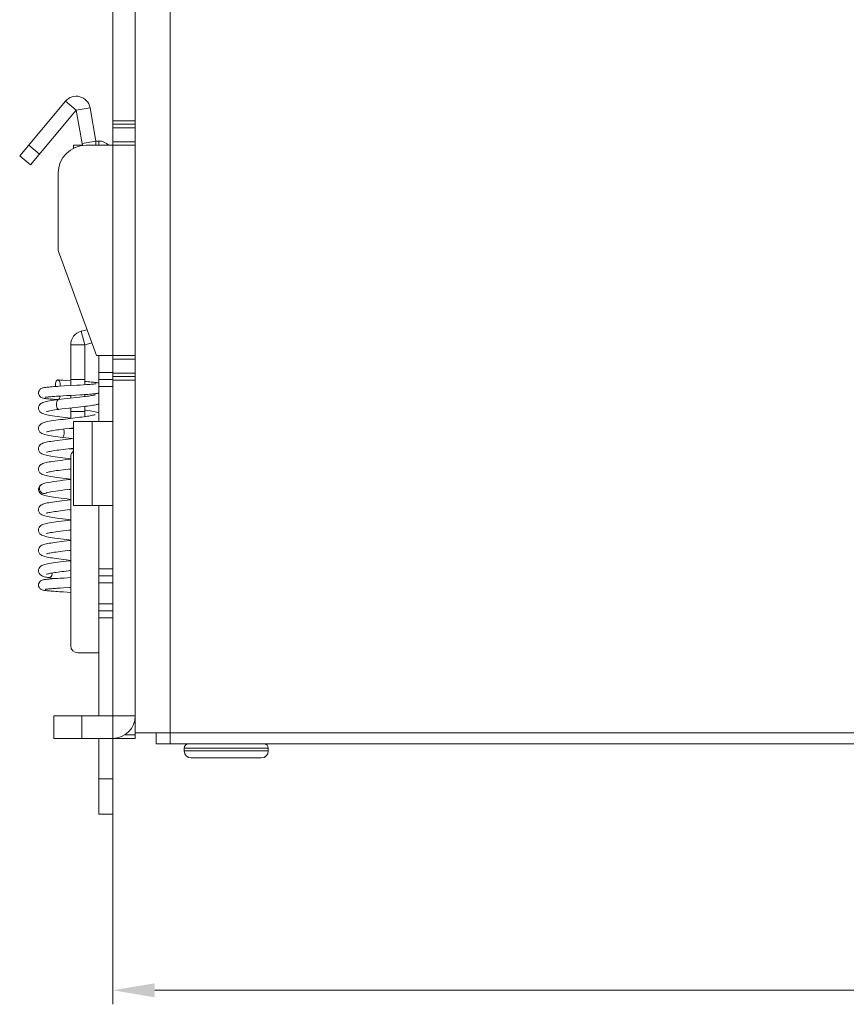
# Model space of a CAD drawing. Header units: millimetres. Extents: x 0 to 275, y -20 to 125.
# Tile 2 of 16: x 79 to 138, y -19 to 52. Entities that reach past the tile are written whole.
import ezdxf

# ---------------------------------------------------------------- set-up
doc = ezdxf.new("R2010")
doc.units = ezdxf.units.MM
doc.header["$MEASUREMENT"] = 0
doc.layers.get('0').update_dxf_attribs({"lineweight": 15})
doc.layers.get('Defpoints').update_dxf_attribs({"lineweight": 9})
doc.layers.add('DIM', color=2, linetype='Continuous', lineweight=5)
doc.styles.add('ROMANS', font='romans')
doc.dimstyles.new('yutana', dxfattribs={"dimtxt": 2, "dimasz": 3, "dimexe": 1, "dimexo": 1, "dimgap": 0.5, "dimtad": 1, "dimtoh": 1, "dimdec": 1, "dimzin": 0, "dimdsep": 46, "dimtxsty": 'ROMANS', "dimcen": 0.09, "dimclrd": 256, "dimclre": 256, "dimclrt": 256, "dimadec": 0, "dimazin": 0, "dimtp": 0.01, "dimtm": 0.01, "dimtfac": 1, "dimtdec": 1, "dimtmove": 0, "dimatfit": 3, "dimfxl": 1, "dimtolj": 1, "dimtzin": 0, "dimlwd": 0, "dimlwe": 0, "dimarcsym": 0})

# ---------------------------------------------------------------- blocks, each defined once
blk = doc.blocks.new('*D62')
at = {"layer": 'Defpoints', "color": 0}
for p in [(85.28, 44.45), (202.28, 23.7), (202.28, -17.569)]:
    blk.add_point(p, dxfattribs=at)
at = {"layer": 'DIM', "lineweight": 0}
for p, q in [((85.28, 43.45), (85.28, -18.569)), ((202.28, 22.7), (202.28, -18.569)), ((88.28, -17.569), (199.28, -17.569))]:
    blk.add_line(p, q, dxfattribs=at)
at = {"layer": 'DIM'}
for points in [[(88.28, -17.069), (88.28, -18.069), (85.28, -17.569)], [(199.28, -17.069), (199.28, -18.069), (202.28, -17.569)]]:
    blk.add_solid(points, dxfattribs=at)
at = {"layer": 'DIM', "insert": (143.78, -16.069), "char_height": 2, "attachment_point": 5, "style": 'ROMANS'}
blk.add_mtext('\\A1;117.0', dxfattribs=at)

msp = doc.modelspace()

# ---------------------------------------------------------------- linework, layer by layer
at = {"color": 7, "linetype": 'Continuous'}
for p, q in [((89.38, 0), (89.38, 124)), ((85.28, 42.7), (85.28, 78)), ((81.911, 45.839), (82.677, 45.197)), ((82.677, 45.197), (79.402, 41.294)), ((83.662, 45.37), (82.677, 45.197)), ((83.095, 42.826), (82.677, 45.197)), ((85.28, 44.45), (86.88, 44.45)), ((85.28, 44.2), (86.88, 44.2)), ((86.88, 43.95), (85.28, 43.95)), ((86.88, 44.2), (86.88, 26.2)), ((83.095, 42.826), (84.08, 43)), ((84.08, 42.7), (84.08, 43)), ((84.28, 43), (84.28, 42.7)), ((86.88, 42.95), (85.28, 42.95)), ((80.045, 42.06), (79.279, 42.703)), ((82.48, 42.7), (82.48, 42.458)), ((83.132, 42.7), (82.48, 42.7)), ((79.402, 41.294), (78.636, 41.937)), ((83.02, 29.429), (83.454, 29.546)), ((83.02, 29.429), (83.278, 28.464)), ((82.278, 25.557), (82.278, 28.464)), ((82.278, 28.464), (83.278, 28.464)), ((84.28, 23), (84.28, 27.7)), ((85.28, 0.4), (85.28, 27.7)), ((86.88, 27.45), (85.28, 27.45)), ((82.278, 26.001), (83.278, 26.001)), ((84.28, 26.5), (85.28, 26.5)), ((85.28, 26), (84.28, 26)), ((86.88, 26.45), (85.28, 26.45)), ((85.28, 26.2), (86.88, 26.2)), ((81.805, 25.529), (81.488, 25.51)), ((82.283, 25.557), (81.805, 25.529)), ((82.708, 25.581), (82.283, 25.557)), ((82.962, 25.597), (82.708, 25.581)), ((83.191, 25.611), (82.962, 25.597)), ((83.396, 25.625), (83.191, 25.611)), ((85.28, 25.5), (84.28, 25.5)), ((85.28, 25.95), (86.88, 25.95)), ((81.249, 24.795), (81.477, 24.809)), ((81.382, 24.565), (81.427, 24.593)), ((81.477, 24.809), (81.73, 24.825)), ((81.73, 24.825), (82.009, 24.841)), ((82.914, 24.735), (82.017, 24.635)), ((82.278, 24.664), (82.278, 24.857)), ((82.634, 24.877), (82.95, 24.896)), ((81.354, 24.562), (81.382, 24.565)), ((82.278, 23.942), (82.183, 23.953)), ((82.278, 23.217), (82.278, 23.964)), ((82.603, 23.256), (81.907, 23.173)), ((82.278, 23.701), (83.278, 23.701)), ((82.48, 22.468), (82.173, 22.505)), ((82.48, 23), (82.48, 17)), ((85.28, 23), (82.48, 23)), ((83.817, 23), (83.817, 17)), ((82.48, 21.791), (81.9, 21.722)), ((82.48, 21.018), (82.173, 21.055)), ((82.28, 20.5), (82.28, 7)), ((82.28, 20.317), (81.919, 20.275)), ((81.91, 19.573), (82.28, 19.617)), ((82.28, 19.592), (82.173, 19.605)), ((80.25, 18.531), (80.249, 18.531)), ((82.28, 18.867), (81.959, 18.829)), ((82.28, 18.142), (82.173, 18.155)), ((82.033, 17.471), (82.28, 17.442)), ((85.28, 17), (82.48, 17)), ((84.28, 2), (84.28, 17)), ((82.045, 16.689), (82.28, 16.717)), ((82.28, 16.692), (82.173, 16.705)), ((81.948, 15.228), (82.28, 15.267)), ((82.28, 15.242), (82.173, 15.255)), ((82.06, 13.791), (82.28, 13.817)), ((82.28, 13.792), (82.173, 13.805)), ((82.28, 13.067), (81.947, 13.028)), ((81.95, 12.328), (82.28, 12.367)), ((82.28, 12.355), (82.225, 12.361)), ((85.28, 12.5), (84.28, 12.5)), ((85.28, 12), (84.28, 12)), ((81.817, 11.835), (81.512, 11.817)), ((82.278, 11.861), (81.817, 11.835)), ((84.28, 11.5), (85.28, 11.5)), ((81.293, 11.102), (81.519, 11.117)), ((81.519, 11.117), (81.766, 11.132)), ((81.77, 10.841), (82.28, 10.811)), ((84.28, 10), (85.28, 10)), ((85.28, 9.5), (84.28, 9.5)), ((85.28, 9), (84.28, 9)), ((82.78, 6.5), (84.28, 6.5)), ((81.08, 2), (81.08, 0.4)), ((81.08, 2), (86.88, 2)), ((83.08, 2), (83.08, 0.4)), ((86.88, 1.65), (86.825, 1.65)), ((86.88, 2), (86.88, 0.8)), ((193.255, 0.8), (86.88, 0.8)), ((88.38, 0.8), (88.38, 0)), ((84.28, -5), (84.28, 0.4)), ((85.28, 0.4), (86.88, 0.4)), ((86.112, 0.65), (86.88, 0.65)), ((90.38, -0.3), (96.38, -0.3)), ((90.38, -0.3), (90.38, -0.5)), ((90.38, -0.3), (90.38, -0.5)), ((96.38, -0.5), (90.38, -0.5)), ((96.38, -0.3), (96.38, -0.5)), ((96.38, -0.3), (96.38, -0.5)), ((95.88, -1), (90.88, -1)), ((84.28, -2.5), (85.28, -2.5)), ((84.28, -5), (85.28, -5))]:
    msp.add_line(p, q, dxfattribs=at)
at = {"color": 3, "linetype": 'Continuous'}
for p, q in [((86.88, 44.2), (86.88, 72.5)), ((78.636, 41.937), (81.911, 45.839)), ((83.662, 45.37), (84.08, 43)), ((84.28, 43), (84.08, 43)), ((83.38, 42.7), (86.88, 42.7)), ((85.28, 27.7), (85.28, 42.7)), ((81.38, 40.7), (81.38, 35.2)), ((81.38, 35.2), (84.13, 27.7)), ((83.278, 28.464), (83.799, 28.603)), ((83.278, 25.617), (83.278, 28.464)), ((84.13, 27.7), (86.88, 27.7)), ((86.88, 2), (86.88, 26.2)), ((83.278, 24.778), (83.278, 24.917)), ((83.278, 23.342), (83.278, 24.076)), ((86.88, 0.4), (86.88, 0.8)), ((85.28, 0.4), (81.08, 0.4)), ((85.28, 0.4), (85.28, -5)), ((193.255, 0), (88.38, 0))]:
    msp.add_line(p, q, dxfattribs=at)
at = {"color": 7, "linetype": 'Continuous'}
for points in [[(81.488, 25.51), (81.34, 25.501), (81.201, 25.492), (81.072, 25.483), (80.955, 25.474), (80.847, 25.465), (80.75, 25.457), (80.662, 25.449), (80.584, 25.441), (80.514, 25.433), (80.451, 25.425), (80.396, 25.416), (80.345, 25.407), (80.297, 25.396), (80.248, 25.383), (80.194, 25.361), (80.132, 25.325), (80.069, 25.27), (80.018, 25.195), (79.986, 25.105), (79.978, 25.032)], [(81.363, 25.961), (81.335, 25.958), (81.29, 25.929), (81.25, 25.876), (81.22, 25.801), (81.2, 25.71), (81.193, 25.611)], [(81.193, 25.611), (81.2, 25.513), (81.205, 25.492)], [(81.524, 25.611), (81.517, 25.71), (81.497, 25.801), (81.467, 25.876), (81.427, 25.929), (81.382, 25.958), (81.363, 25.961)], [(82.278, 25.907), (81.935, 25.926), (81.739, 25.938), (81.54, 25.95), (81.363, 25.961)], [(81.517, 25.512), (81.517, 25.513), (81.524, 25.611)], [(84.28, 25.741), (84.272, 25.743), (84.228, 25.754), (84.18, 25.763), (84.127, 25.772), (84.068, 25.78), (84, 25.788), (83.924, 25.796), (83.839, 25.804), (83.745, 25.813), (83.642, 25.821), (83.529, 25.829), (83.407, 25.838), (83.278, 25.847)], [(84.094, 25.695), (84.094, 25.695), (84.09, 25.694), (84.074, 25.691), (84.049, 25.687), (84.015, 25.681), (83.973, 25.676), (83.923, 25.67), (83.867, 25.664), (83.804, 25.658), (83.735, 25.651), (83.659, 25.645), (83.577, 25.638), (83.49, 25.632), (83.396, 25.625)], [(79.978, 25.032), (79.986, 24.961), (80.017, 24.871), (80.068, 24.796), (80.129, 24.74), (80.191, 24.704), (80.243, 24.683), (80.289, 24.669), (80.335, 24.658), (80.384, 24.649), (80.438, 24.641), (80.499, 24.632), (80.567, 24.624), (80.643, 24.616), (80.728, 24.608), (80.82, 24.6), (80.919, 24.592), (81.026, 24.584), (81.139, 24.576), (81.256, 24.568), (81.393, 24.559)], [(80.465, 24.719), (80.464, 24.719), (80.464, 24.719), (80.476, 24.721), (80.498, 24.725), (80.528, 24.73), (80.566, 24.735), (80.612, 24.741), (80.665, 24.747), (80.726, 24.753), (80.794, 24.76), (80.871, 24.766), (80.955, 24.773), (81.046, 24.78), (81.144, 24.787), (81.249, 24.795)], [(82.017, 24.635), (81.81, 24.611), (81.598, 24.585), (81.407, 24.561)], [(81.427, 24.593), (81.467, 24.647), (81.497, 24.722), (81.517, 24.812)], [(82.009, 24.841), (82.312, 24.859), (82.634, 24.877)], [(83.333, 24.784), (83.203, 24.769), (83.064, 24.752), (82.914, 24.735)], [(82.95, 24.896), (83.101, 24.905), (83.245, 24.914)], [(83.245, 24.914), (83.382, 24.923), (83.509, 24.932), (83.627, 24.941), (83.735, 24.95), (83.833, 24.959), (83.92, 24.967), (83.998, 24.975), (84.066, 24.983), (84.126, 24.992), (84.178, 25), (84.226, 25.009), (84.27, 25.019), (84.28, 25.023)], [(84.044, 24.901), (84.046, 24.902), (84.043, 24.901), (84.026, 24.896), (83.994, 24.888), (83.951, 24.878), (83.896, 24.867), (83.829, 24.855), (83.751, 24.842), (83.662, 24.828), (83.562, 24.814), (83.452, 24.8), (83.333, 24.784)], [(84.28, 24.991), (84.23, 25.007), (84.224, 25.009)], [(81.407, 24.561), (81.249, 24.54), (81.079, 24.516), (80.922, 24.492), (80.779, 24.468), (80.652, 24.444), (80.541, 24.421), (80.444, 24.397), (80.36, 24.373), (80.285, 24.346), (80.215, 24.314), (80.146, 24.272), (80.081, 24.214), (80.024, 24.133), (79.987, 24.033), (79.978, 23.955)], [(79.978, 23.955), (79.987, 23.876), (80.024, 23.776), (80.082, 23.694), (80.149, 23.636), (80.218, 23.594), (80.291, 23.561), (80.37, 23.533), (80.46, 23.508), (80.563, 23.483), (80.683, 23.459), (80.82, 23.434), (80.973, 23.41), (81.14, 23.385), (81.318, 23.36), (81.505, 23.336), (81.698, 23.312), (81.894, 23.288), (82.278, 23.242)], [(81.407, 24.561), (81.393, 24.558), (81.351, 24.529), (81.314, 24.476), (81.285, 24.4), (81.267, 24.31), (81.26, 24.211)], [(81.26, 24.211), (81.267, 24.113), (81.285, 24.022), (81.314, 23.947), (81.351, 23.893), (81.393, 23.865), (81.424, 23.862)], [(81.424, 23.862), (81.655, 23.892), (81.907, 23.922), (82.15, 23.95)], [(82.15, 23.95), (82.381, 23.976), (82.804, 24.022)], [(82.804, 24.022), (82.995, 24.044), (83.172, 24.064)], [(83.172, 24.064), (83.336, 24.083), (83.486, 24.102), (83.624, 24.12), (83.749, 24.137), (83.862, 24.154), (83.96, 24.171), (84.047, 24.186), (84.122, 24.202), (84.188, 24.218), (84.248, 24.235), (84.28, 24.247)], [(80.541, 23.7), (80.554, 23.705), (80.586, 23.716), (80.637, 23.729), (80.704, 23.745), (80.789, 23.763), (80.891, 23.782), (81.008, 23.802), (81.141, 23.822), (81.287, 23.843), (81.424, 23.862)], [(83.343, 23.352), (83.212, 23.333), (83.071, 23.314), (82.922, 23.295), (82.766, 23.276), (82.603, 23.256)], [(84.28, 23.617), (84.264, 23.624), (84.19, 23.65), (84.108, 23.674), (84.015, 23.696), (83.909, 23.718), (83.79, 23.741), (83.656, 23.763), (83.508, 23.786), (83.345, 23.81), (83.278, 23.819)], [(84.015, 23.484), (84.014, 23.484), (83.994, 23.476), (83.958, 23.465), (83.907, 23.452), (83.843, 23.437), (83.766, 23.421), (83.677, 23.404), (83.576, 23.387), (83.465, 23.37), (83.343, 23.352)], [(81.907, 23.173), (81.729, 23.151), (81.552, 23.129), (81.378, 23.107), (81.209, 23.084), (81.046, 23.061), (80.891, 23.037), (80.747, 23.012), (80.618, 22.987), (80.503, 22.962), (80.404, 22.936), (80.316, 22.908), (80.236, 22.875), (80.16, 22.832), (80.088, 22.771), (80.025, 22.686), (79.987, 22.583), (79.978, 22.505)], [(79.978, 22.505), (79.986, 22.431), (80.022, 22.331), (80.079, 22.248), (80.145, 22.189), (80.213, 22.146), (80.282, 22.115), (80.354, 22.088), (80.434, 22.065), (80.524, 22.042), (80.627, 22.02), (80.743, 21.998), (80.873, 21.976), (81.018, 21.953), (81.177, 21.93), (81.348, 21.906), (81.532, 21.883), (81.699, 21.862)], [(81.867, 22.468), (82.196, 22.508), (82.48, 22.541)], [(80.542, 22.25), (80.543, 22.251), (80.56, 22.257), (80.594, 22.268), (80.642, 22.281), (80.702, 22.295), (80.775, 22.31), (80.859, 22.326), (80.953, 22.343), (81.058, 22.36), (81.171, 22.377), (81.294, 22.394), (81.426, 22.412), (81.565, 22.43), (81.713, 22.449), (81.867, 22.468)], [(81.699, 21.862), (81.717, 21.865), (81.745, 21.893), (81.77, 21.947), (81.789, 22.022), (81.802, 22.113), (81.806, 22.211)], [(81.699, 21.862), (81.921, 21.835), (82.384, 21.78)], [(81.806, 22.211), (81.802, 22.31), (81.789, 22.4), (81.775, 22.457)], [(81.9, 21.722), (81.694, 21.697), (81.5, 21.673), (81.319, 21.649), (81.152, 21.626), (80.999, 21.604), (80.859, 21.582), (80.733, 21.56), (80.62, 21.538), (80.52, 21.516), (80.431, 21.494), (80.353, 21.471), (80.281, 21.445), (80.214, 21.413), (80.147, 21.372), (80.081, 21.314), (80.024, 21.232), (79.987, 21.132), (79.978, 21.055)], [(81.909, 21.023), (82.28, 21.067), (82.48, 21.091)], [(79.978, 21.055), (79.988, 20.971), (80.026, 20.872), (80.084, 20.793), (80.149, 20.736), (80.216, 20.695), (80.285, 20.663), (80.357, 20.637), (80.436, 20.614), (80.524, 20.592), (80.624, 20.571), (80.737, 20.549), (80.864, 20.527), (81.006, 20.505), (81.163, 20.482), (81.334, 20.458), (81.516, 20.435), (81.708, 20.411), (81.906, 20.386), (82.28, 20.342)], [(80.545, 20.802), (80.543, 20.801), (80.544, 20.801), (80.566, 20.809), (80.606, 20.821), (80.663, 20.836), (80.734, 20.852), (80.819, 20.869), (80.917, 20.886), (81.026, 20.905), (81.147, 20.923), (81.279, 20.942), (81.422, 20.962), (81.575, 20.982), (81.738, 21.002), (81.909, 21.023)], [(81.919, 20.275), (81.711, 20.249), (81.514, 20.225), (81.329, 20.201), (81.159, 20.177), (81.003, 20.154), (80.861, 20.132), (80.733, 20.11), (80.62, 20.088), (80.519, 20.066), (80.43, 20.044), (80.352, 20.02), (80.28, 19.994), (80.212, 19.963), (80.145, 19.921), (80.08, 19.863), (80.023, 19.781), (79.987, 19.682), (79.978, 19.605)], [(79.978, 19.605), (79.988, 19.524), (80.025, 19.425), (80.081, 19.345), (80.146, 19.288), (80.213, 19.246), (80.281, 19.215), (80.353, 19.189), (80.432, 19.165), (80.521, 19.143), (80.621, 19.121), (80.733, 19.1), (80.858, 19.078), (80.996, 19.056), (81.148, 19.034), (81.315, 19.011), (81.496, 18.987), (81.693, 18.962), (81.905, 18.937), (82.28, 18.892)], [(80.542, 19.35), (80.543, 19.351), (80.564, 19.359), (80.603, 19.371), (80.659, 19.385), (80.729, 19.401), (80.813, 19.418), (80.91, 19.435), (81.02, 19.454), (81.141, 19.472), (81.274, 19.491), (81.417, 19.511), (81.572, 19.531), (81.736, 19.552), (81.91, 19.573)], [(80.25, 18.531), (80.197, 18.504), (80.132, 18.461), (80.07, 18.401), (80.017, 18.32), (79.985, 18.224), (79.978, 18.155)], [(80.249, 18.531), (80.165, 18.476), (80.102, 18.4), (80.062, 18.31), (80.047, 18.211)], [(81.959, 18.829), (81.732, 18.802), (81.502, 18.773), (81.276, 18.743), (81.058, 18.713), (80.854, 18.681), (80.667, 18.647), (80.504, 18.612), (80.364, 18.574), (80.249, 18.531)], [(79.978, 18.155), (79.986, 18.08), (80.022, 17.981), (80.078, 17.899), (80.144, 17.839), (80.213, 17.797), (80.283, 17.764), (80.358, 17.737), (80.442, 17.713), (80.536, 17.69), (80.643, 17.667), (80.763, 17.644), (80.899, 17.621), (81.05, 17.598), (81.217, 17.574), (81.401, 17.549), (81.6, 17.524), (81.812, 17.498), (82.033, 17.471)], [(80.047, 18.211), (80.062, 18.113), (80.102, 18.022), (80.165, 17.947), (80.246, 17.893), (80.339, 17.865), (80.435, 17.865), (80.528, 17.893), (80.543, 17.901)], [(80.543, 17.901), (80.584, 17.915), (80.651, 17.933), (80.745, 17.954), (80.866, 17.978), (81.013, 18.002), (81.187, 18.029), (81.385, 18.057), (81.602, 18.085), (81.83, 18.114), (82.063, 18.142), (82.28, 18.167)], [(82.28, 17.417), (82.255, 17.414), (82.051, 17.39), (81.849, 17.366), (81.654, 17.342), (81.467, 17.319), (81.291, 17.296), (81.127, 17.273), (80.977, 17.25), (80.84, 17.228), (80.717, 17.207), (80.608, 17.185), (80.511, 17.164), (80.426, 17.142), (80.349, 17.119), (80.278, 17.093), (80.211, 17.062), (80.145, 17.021), (80.081, 16.964), (80.025, 16.884), (79.988, 16.786), (79.978, 16.705)], [(79.978, 16.705), (79.986, 16.629), (80.023, 16.528), (80.081, 16.446), (80.147, 16.387), (80.214, 16.346), (80.282, 16.315), (80.354, 16.289), (80.433, 16.265), (80.521, 16.243), (80.622, 16.221), (80.735, 16.199), (80.86, 16.178), (80.999, 16.156), (81.151, 16.133), (81.318, 16.11), (81.498, 16.087), (81.692, 16.062), (81.9, 16.037), (82.28, 15.992)], [(80.544, 16.452), (80.543, 16.451), (80.545, 16.452), (80.568, 16.46), (80.608, 16.472), (80.664, 16.486), (80.734, 16.502), (80.817, 16.518), (80.911, 16.536), (81.017, 16.553), (81.134, 16.571), (81.261, 16.59), (81.399, 16.609), (81.546, 16.628), (81.703, 16.648), (81.87, 16.668), (82.045, 16.689)], [(82.28, 15.967), (82.051, 15.94), (81.827, 15.913), (81.613, 15.887), (81.414, 15.862), (81.23, 15.837), (81.062, 15.813), (80.911, 15.79), (80.774, 15.767), (80.653, 15.744), (80.545, 15.722), (80.449, 15.699), (80.365, 15.674), (80.289, 15.648), (80.219, 15.616), (80.15, 15.574), (80.083, 15.516), (80.024, 15.434), (79.987, 15.333), (79.978, 15.255)], [(79.978, 15.255), (79.986, 15.181), (80.023, 15.079), (80.082, 14.994), (80.152, 14.933), (80.225, 14.89), (80.299, 14.858), (80.378, 14.831), (80.467, 14.806), (80.568, 14.782), (80.683, 14.759), (80.815, 14.735), (80.966, 14.711), (81.139, 14.685), (81.332, 14.658), (81.543, 14.631), (81.765, 14.604), (81.991, 14.576), (82.28, 14.542)], [(80.545, 15.002), (80.543, 15.001), (80.544, 15.001), (80.567, 15.01), (80.61, 15.022), (80.67, 15.038), (80.748, 15.055), (80.842, 15.073), (80.952, 15.092), (81.077, 15.113), (81.219, 15.134), (81.376, 15.156), (81.55, 15.179), (81.741, 15.203), (81.948, 15.228)], [(82.28, 14.517), (82.228, 14.511), (82.02, 14.487), (81.822, 14.463), (81.635, 14.44), (81.459, 14.418), (81.293, 14.396), (81.136, 14.374), (80.991, 14.352), (80.857, 14.331), (80.734, 14.31), (80.625, 14.289), (80.527, 14.268), (80.439, 14.246), (80.361, 14.223), (80.289, 14.198), (80.219, 14.166), (80.151, 14.125), (80.083, 14.066), (80.024, 13.983), (79.987, 13.882), (79.978, 13.805)], [(79.978, 13.805), (79.986, 13.73), (80.023, 13.628), (80.082, 13.545), (80.148, 13.486), (80.216, 13.445), (80.284, 13.414), (80.355, 13.388), (80.431, 13.366), (80.515, 13.344), (80.609, 13.324), (80.714, 13.303), (80.831, 13.283), (80.96, 13.262), (81.102, 13.24), (81.255, 13.219), (81.42, 13.197), (81.596, 13.174), (81.783, 13.151), (81.978, 13.128), (82.28, 13.092)], [(80.541, 13.55), (80.542, 13.55), (80.559, 13.557), (80.593, 13.568), (80.643, 13.581), (80.708, 13.596), (80.786, 13.612), (80.878, 13.63), (80.984, 13.648), (81.103, 13.667), (81.235, 13.686), (81.378, 13.706), (81.532, 13.726), (81.697, 13.747), (81.873, 13.769), (82.06, 13.791)], [(81.947, 13.028), (81.747, 13.004), (81.55, 12.979), (81.361, 12.955), (81.184, 12.931), (81.021, 12.907), (80.874, 12.884), (80.745, 12.862), (80.63, 12.84), (80.53, 12.818), (80.44, 12.796), (80.36, 12.773), (80.286, 12.746), (80.216, 12.715), (80.148, 12.673), (80.083, 12.616), (80.026, 12.537), (79.988, 12.439), (79.978, 12.355)], [(79.978, 12.355), (79.985, 12.286), (80.017, 12.19), (80.069, 12.109), (80.131, 12.05), (80.194, 12.007), (80.258, 11.975), (80.324, 11.949), (80.395, 11.926), (80.475, 11.904), (80.564, 11.883), (80.649, 11.866)], [(80.542, 12.1), (80.542, 12.101), (80.559, 12.107), (80.591, 12.117), (80.637, 12.129), (80.694, 12.143), (80.763, 12.158), (80.843, 12.173), (80.932, 12.189), (81.03, 12.205), (81.136, 12.222), (81.251, 12.238), (81.375, 12.255), (81.506, 12.273), (81.646, 12.291), (81.794, 12.309), (81.95, 12.328)], [(80.649, 11.866), (80.733, 11.865), (80.811, 11.893), (80.879, 11.947), (80.932, 12.022), (80.965, 12.113), (80.975, 12.196)], [(81.512, 11.817), (81.368, 11.807), (81.231, 11.798), (81.103, 11.79), (80.982, 11.781), (80.87, 11.772), (80.768, 11.763), (80.674, 11.755), (80.591, 11.746), (80.517, 11.738), (80.451, 11.729), (80.394, 11.721), (80.343, 11.712), (80.295, 11.701), (80.246, 11.687), (80.191, 11.665), (80.129, 11.628), (80.069, 11.573), (80.018, 11.5), (79.987, 11.411), (79.978, 11.336)], [(79.978, 11.336), (79.986, 11.264), (80.019, 11.172), (80.071, 11.096), (80.135, 11.041), (80.197, 11.006), (80.249, 10.985), (80.297, 10.972), (80.345, 10.961), (80.396, 10.952), (80.452, 10.943), (80.516, 10.935), (80.588, 10.927), (80.668, 10.919), (80.758, 10.91), (80.857, 10.902), (80.965, 10.893), (81.082, 10.885), (81.207, 10.876), (81.34, 10.867), (81.479, 10.858), (81.77, 10.841)], [(80.649, 11.866), (80.761, 11.845), (80.898, 11.822), (81.044, 11.8), (81.114, 11.79)], [(80.464, 11.023), (80.463, 11.023), (80.467, 11.024), (80.483, 11.027), (80.509, 11.032), (80.544, 11.037), (80.587, 11.043), (80.638, 11.049), (80.695, 11.055), (80.76, 11.061), (80.832, 11.068), (80.911, 11.074), (80.997, 11.081), (81.089, 11.088), (81.188, 11.095), (81.293, 11.102)], [(81.766, 11.132), (82.165, 11.155), (82.278, 11.161)]]:
    msp.add_lwpolyline(points, dxfattribs=at)
at = {"color": 3, "linetype": 'Continuous'}
for centre, radius, start, end in [((82.677, 45.197), 1, 10, 140), ((84.28, 42), 1, 44.49056, 90), ((83.38, 40.7), 2, 90, 180), ((85.28, 2), 1.6, 270, 0)]:
    msp.add_arc(centre, radius, start, end, dxfattribs=at)
at = {"color": 7, "linetype": 'Continuous'}
for centre, radius, start, end in [((84.08, 43), 1, 190, 197.71497), ((83.278, 28.464), 1, 105, 180), ((82.78, 20.5), 0.5, 126.98011, 180), ((82.78, 7), 0.5, 180, 270), ((90.68, -0.3), 0.3, 90, 180), ((96.08, -0.3), 0.3, 0, 90), ((90.88, -0.5), 0.5, 180, 270), ((95.88, -0.5), 0.5, 270, 0)]:
    msp.add_arc(centre, radius, start, end, dxfattribs=at)

# ---------------------------------------------------------------- dimensions: what is measured, and where the dimension line sits
at = {"layer": 'DIM'}
dim = msp.add_linear_dim(base=(202.28, -17.569), p1=(85.28, 44.45), p2=(202.28, 23.7), dimstyle='yutana', dxfattribs=at)
dim.commit()
dim.dimension.update_dxf_attribs({"geometry": '*D62', "text_midpoint": (143.78, -16.069)})

doc.saveas('drawing.dxf')
